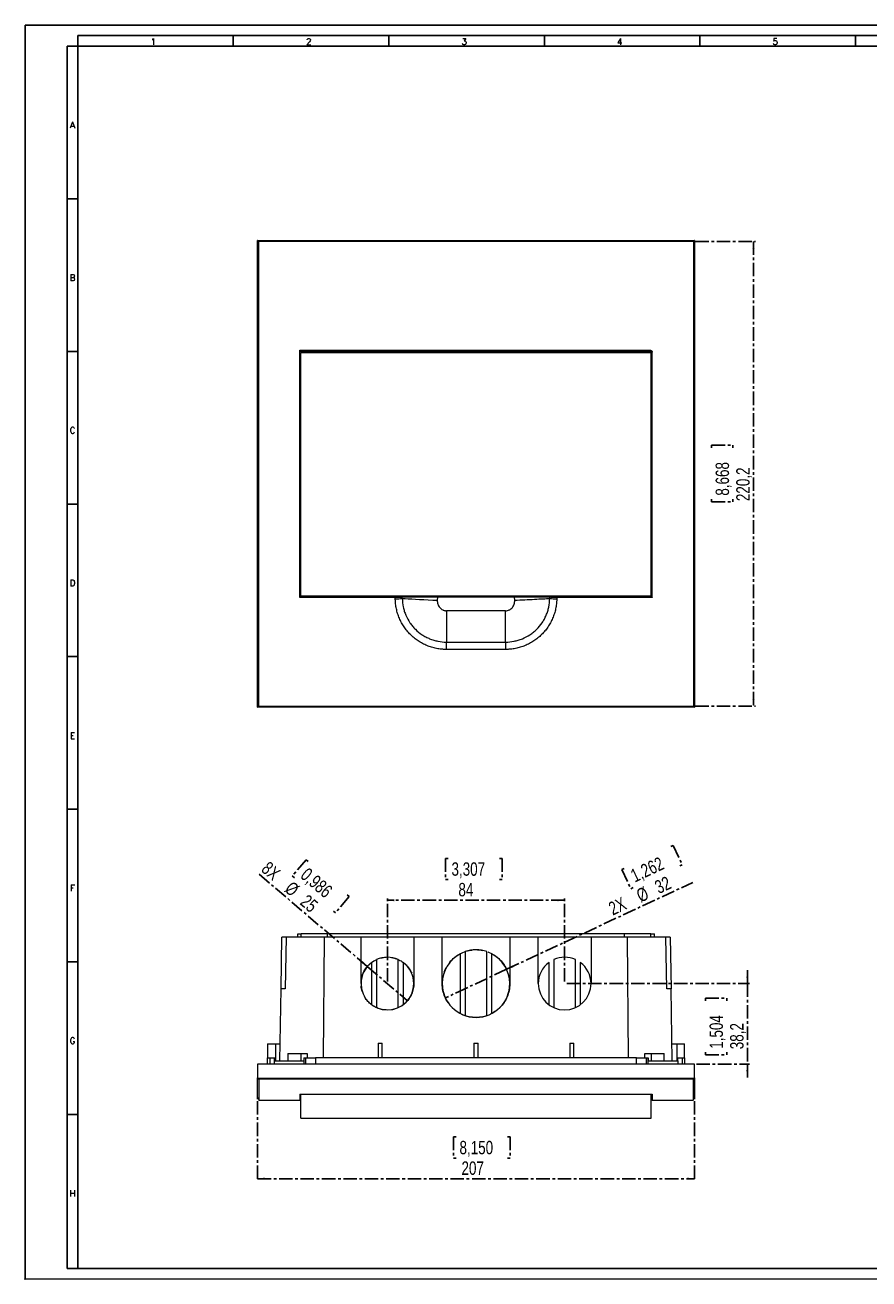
# Model space of a CAD drawing. Header units: millimetres. Extents: x 0 to 841, y 0 to 594.
# Tile 1 of 3: x 0 to 400, y 0 to 594. Entities that reach past the tile are written whole.
import ezdxf

# ---------------------------------------------------------------- set-up
doc = ezdxf.new("R2010")
doc.units = ezdxf.units.MM
doc.header["$PDSIZE"] = -1
doc.linetypes.add('CENTER', pattern=[10.16, 6.35, -1.27, 1.27, -1.27])
doc.linetypes.add('CENTERX2', pattern=[20.32, 12.7, -2.54, 2.54, -2.54])
doc.layers.add('CENTRO', color=7, linetype='CENTER')
doc.layers.add('FORMATO', color=7, linetype='Continuous')
doc.styles.add('SLDTEXTSTYLE0', font='ROMANS')
doc.styles.add('SLDTEXTSTYLE3', font='TXT', dxfattribs={"width": 0.75})
doc.dimstyles.new('SLDDIMSTYLE0', dxfattribs={"dimtxt": 6.35, "dimasz": 3.302, "dimexe": 0, "dimexo": 0.0625, "dimgap": 1.5875, "dimtad": 1, "dimdec": 1, "dimrnd": 1e-09, "dimzin": 12, "dimdsep": 46, "dimtxsty": 'SLDTEXTSTYLE3', "dimsah": 1, "dimcen": 0.09, "dimadec": 0, "dimazin": 3, "dimtfac": 1, "dimtdec": 1, "dimtofl": 0, "dimtmove": 0, "dimatfit": 3, "dimfxl": 0, "dimfrac": 2, "dimtolj": 1, "dimtzin": 12, "dimarcsym": 0})
doc.dimstyles.new('SLDDIMSTYLE1', dxfattribs={"dimtxt": 6.35, "dimasz": 3.302, "dimexe": 0, "dimexo": 0.0625, "dimgap": 1.5875, "dimtad": 1, "dimdec": 1, "dimrnd": 1e-09, "dimzin": 12, "dimdsep": 46, "dimtxsty": 'SLDTEXTSTYLE3', "dimsah": 1, "dimcen": 0.09, "dimadec": 0, "dimazin": 3, "dimtfac": 1, "dimtdec": 1, "dimtmove": 0, "dimatfit": 0, "dimfxl": 0, "dimfrac": 2, "dimtolj": 1, "dimtzin": 12, "dimarcsym": 0})
doc.dimstyles.new('SLDDIMSTYLE2', dxfattribs={"dimtxt": 6.35, "dimasz": 3.302, "dimexe": 0, "dimexo": 0.0625, "dimgap": 1.5875, "dimtad": 1, "dimdec": 1, "dimrnd": 1e-09, "dimzin": 12, "dimdsep": 46, "dimtxsty": 'SLDTEXTSTYLE3', "dimblk1": 'NONE', "dimsah": 1, "dimcen": 0, "dimadec": 0, "dimazin": 3, "dimtfac": 1, "dimtdec": 1, "dimtmove": 0, "dimatfit": 3, "dimldrblk": 'NONE', "dimfxl": 0, "dimfrac": 2, "dimtolj": 1, "dimtzin": 12, "dimarcsym": 0})

# ---------------------------------------------------------------- blocks, each defined once
blk = doc.blocks.new('_D')
at = {"layer": 'CENTRO'}
for p, q in [((317.71, 491.48), (346.21, 491.48)), ((345.21, 491.48), (345.21, 271.31)), ((325.37, 393.77), (325.37, 395.06)), ((325.37, 395.06), (335.46, 395.06)), ((335.46, 395.06), (335.46, 393.77)), ((325.37, 369.45), (325.37, 368.16)), ((335.46, 368.16), (335.46, 369.45)), ((325.37, 368.16), (335.46, 368.16)), ((317.71, 271.31), (346.21, 271.31))]:
    blk.add_line(p, q, dxfattribs=at)
for points in [[(345.21, 491.48), (344.71, 488.18), (345.72, 488.18)], [(345.21, 271.31), (345.72, 274.61), (344.71, 274.61)]]:
    blk.add_solid(points, dxfattribs=at)
at = {"layer": 'CENTRO', "char_height": 6.35, "attachment_point": 1, "rotation": 90, "style": 'SLDTEXTSTYLE3'}
for s, insert in [('8,668', (327.27, 371.05, -45.37)), ('220,2', (337.03, 368.48, -45.37))]:
    blk.add_mtext(s, dxfattribs=dict(at, insert=insert))
blk = doc.blocks.new('_D_5')
at = {"layer": 'CENTRO'}
for p, q in [((133.19, 198.58), (126.65, 190.9)), ((134.17, 197.75), (133.19, 198.58)), ((162.18, 148.03), (110.41, 192.12)), ((126.65, 190.9), (127.63, 190.07)), ((153.67, 181.14), (147.13, 173.46)), ((152.69, 181.98), (153.67, 181.14)), ((147.13, 173.46), (146.15, 174.29)), ((162.18, 148.03), (181.25, 131.79))]:
    blk.add_line(p, q, dxfattribs=at)
blk.add_solid([(162.18, 148.03), (160, 150.56), (159.34, 149.78)], dxfattribs=at)
at = {"layer": 'CENTRO', "char_height": 6.35, "attachment_point": 1, "rotation": 319.5765, "style": 'SLDTEXTSTYLE3'}
for s, insert in [('8X', (115.62, 198.24, 0.1)), ('0,986', (134.16, 195.26, 0.1)), ('%%c', (126.69, 188.81, 0.1)), ('25', (133.99, 182.59, 0.1))]:
    blk.add_mtext(s, dxfattribs=dict(at, insert=insert))
blk = doc.blocks.new('_NONE')
blk = doc.blocks.new('_D_6')
at = {"layer": 'CENTRO'}
for p, q in [((306.04, 204.79), (307.21, 205.34)), ((307.21, 205.34), (311.47, 196.19)), ((311.47, 196.19), (310.31, 195.65)), ((284, 194.51), (282.83, 193.97)), ((282.83, 193.97), (287.09, 184.82)), ((228.23, 146.68), (316.44, 187.82)), ((287.09, 184.82), (288.26, 185.37)), ((228.23, 146.68), (199.19, 133.14))]:
    blk.add_line(p, q, dxfattribs=at)
blk.add_solid([(228.23, 146.68), (231.44, 147.62), (231.01, 148.54)], dxfattribs=at)
at = {"layer": 'CENTRO', "char_height": 6.35, "attachment_point": 1, "rotation": 25.00482, "style": 'SLDTEXTSTYLE3'}
for s, insert in [('1,262', (286.26, 193.47, 0.1)), ('32', (297.7, 188.04, 0.1)), ('%%c', (289.02, 183.99, 0.1)), ('2X', (275.84, 177.84, 0.1))]:
    blk.add_mtext(s, dxfattribs=dict(at, insert=insert))
blk = doc.blocks.new('_D_7')
at = {"layer": 'CENTRO'}
for p, q in [((110.21, 84.21), (110.21, 46.47)), ((317.21, 84.21), (317.21, 46.47)), ((204.27, 67.32), (202.98, 67.32)), ((202.98, 67.32), (202.98, 57.23)), ((228.6, 67.32), (229.89, 67.32)), ((229.89, 67.32), (229.89, 57.23)), ((202.98, 57.23), (204.27, 57.23)), ((229.89, 57.23), (228.6, 57.23)), ((110.21, 47.47), (317.21, 47.47))]:
    blk.add_line(p, q, dxfattribs=at)
for points in [[(110.21, 47.47), (113.51, 46.97), (113.51, 47.98)], [(317.21, 47.47), (313.91, 47.98), (313.91, 46.97)]]:
    blk.add_solid(points, dxfattribs=at)
at = {"layer": 'CENTRO', "char_height": 6.35, "attachment_point": 1, "style": 'SLDTEXTSTYLE3'}
for s, insert in [('8,150', (205.88, 65.41, 0.13)), ('207', (206.82, 55.66, 0.13))]:
    blk.add_mtext(s, dxfattribs=dict(at, insert=insert))
blk = doc.blocks.new('_D_8')
at = {"layer": 'CENTRO'}
for p, q in [((200.47, 199.25), (199.18, 199.25)), ((199.18, 199.25), (199.18, 189.16)), ((224.79, 199.25), (226.08, 199.25)), ((226.08, 199.25), (226.08, 189.16)), ((199.18, 189.16), (200.47, 189.16)), ((226.08, 189.16), (224.79, 189.16)), ((171.71, 140.91), (171.71, 180.41)), ((255.71, 179.41), (171.71, 179.41)), ((255.71, 140.91), (255.71, 180.41))]:
    blk.add_line(p, q, dxfattribs=at)
for points in [[(171.71, 179.41), (175.01, 178.9), (175.01, 179.91)], [(255.71, 179.41), (252.41, 179.91), (252.41, 178.9)]]:
    blk.add_solid(points, dxfattribs=at)
at = {"layer": 'CENTRO', "char_height": 6.35, "attachment_point": 1, "style": 'SLDTEXTSTYLE3'}
for s, insert in [('3,307', (202.08, 197.35, 0.13)), ('84', (205.36, 187.59, 0.13))]:
    blk.add_mtext(s, dxfattribs=dict(at, insert=insert))
blk = doc.blocks.new('_D_9')
at = {"layer": 'CENTRO'}
for p, q in [((342.33, 139.91), (342.33, 146.26)), ((256.71, 139.91), (343.33, 139.91)), ((342.33, 139.91), (342.33, 101.71)), ((322.48, 131.76), (322.48, 133.05)), ((322.48, 133.05), (332.57, 133.05)), ((332.57, 133.05), (332.57, 131.76)), ((322.48, 107.43), (322.48, 106.14)), ((332.57, 106.14), (332.57, 107.43)), ((318.21, 101.71), (343.33, 101.71)), ((322.48, 106.14), (332.57, 106.14)), ((342.33, 101.71), (342.33, 95.36))]:
    blk.add_line(p, q, dxfattribs=at)
for points in [[(342.33, 139.91), (342.84, 143.21), (341.82, 143.21)], [(342.33, 101.71), (341.82, 98.4), (342.84, 98.4)]]:
    blk.add_solid(points, dxfattribs=at)
at = {"layer": 'CENTRO', "char_height": 6.35, "attachment_point": 1, "rotation": 90, "style": 'SLDTEXTSTYLE3'}
for s, insert in [('1,504', (324.39, 109.04, 0.13)), ('38,2', (334.14, 108.81, 0.13))]:
    blk.add_mtext(s, dxfattribs=dict(at, insert=insert))

msp = doc.modelspace()

# ---------------------------------------------------------------- linework, layer by layer
at = {"color": 7, "linetype": 'Continuous', "lineweight": 15}
for p, q in [((110.22, 491.9), (317.2, 491.9)), ((316.71, 491.48), (110.71, 491.48)), ((130.21, 439.97), (296.21, 439.97)), ((296.21, 439.97), (296.21, 439.43)), ((130.71, 439.43), (130.71, 439.14)), ((296.21, 439.43), (130.71, 439.43)), ((130.71, 438.93), (296.71, 438.93)), ((175.45, 322.88), (130.21, 322.88)), ((296.71, 323.42), (130.71, 323.42)), ((195.44, 322.93), (195.37, 321.52)), ((231.98, 322.93), (195.44, 322.93)), ((232.05, 321.52), (231.98, 322.93)), ((297.21, 322.88), (251.98, 322.88)), ((227.71, 316.52), (199.71, 316.52)), ((227.71, 301.71), (227.71, 316.52)), ((199.71, 298.21), (199.71, 301.71)), ((199.71, 301.71), (227.71, 301.71)), ((227.71, 298.21), (199.71, 298.21)), ((227.71, 301.71), (227.71, 298.21)), ((317.2, 270.9), (110.22, 270.9)), ((110.71, 271.31), (316.71, 271.31)), ((121.29, 137.41), (121.71, 161.91)), ((123.71, 161.91), (121.71, 161.91)), ((123.71, 161.91), (123.28, 137.37)), ((129.2, 161.91), (123.71, 161.91)), ((129.2, 161.91), (129.2, 163.41)), ((129.2, 163.41), (130.9, 163.41)), ((130.9, 161.91), (129.2, 161.91)), ((130.9, 161.91), (130.9, 163.41)), ((143.37, 163.41), (130.9, 163.41)), ((141.91, 161.91), (130.9, 161.91)), ((141.5, 104.81), (141.91, 161.91)), ((159.21, 161.91), (141.91, 161.91)), ((143.37, 161.91), (143.37, 163.41)), ((284.05, 163.41), (143.37, 163.41)), ((159.21, 139.91), (159.21, 161.91)), ((184.21, 161.91), (159.21, 161.91)), ((197.71, 161.91), (184.21, 161.91)), ((184.21, 161.91), (184.21, 139.91)), ((197.71, 139.91), (197.71, 161.91)), ((229.71, 161.91), (197.71, 161.91)), ((229.71, 161.91), (229.71, 139.91)), ((243.21, 161.91), (229.71, 161.91)), ((243.21, 139.91), (243.21, 161.91)), ((268.21, 161.91), (243.21, 161.91)), ((268.21, 161.91), (268.21, 139.91)), ((285.51, 161.91), (268.21, 161.91)), ((284.05, 161.91), (284.05, 163.41)), ((296.52, 163.41), (284.05, 163.41)), ((285.93, 104.81), (285.51, 161.91)), ((296.52, 161.91), (285.51, 161.91)), ((296.52, 161.91), (296.52, 163.41)), ((296.52, 163.41), (298.22, 163.41)), ((298.22, 161.91), (296.52, 161.91)), ((298.22, 161.91), (298.22, 163.41)), ((303.71, 161.91), (298.22, 161.91)), ((304.14, 137.37), (303.71, 161.91)), ((305.71, 161.91), (303.71, 161.91)), ((305.71, 161.91), (306.14, 137.41)), ((208.61, 155.05), (208.61, 124.75)), ((218.81, 124.75), (218.81, 155.05)), ((164.31, 129.84), (164.31, 149.96)), ((166.61, 151.29), (166.61, 128.5)), ((176.81, 128.5), (176.81, 151.29)), ((179.11, 149.96), (179.11, 129.84)), ((206.31, 125.72), (206.31, 154.07)), ((221.11, 154.07), (221.11, 125.72)), ((248.31, 129.84), (248.31, 149.96)), ((250.61, 151.29), (250.61, 128.5)), ((260.81, 128.5), (260.81, 151.29)), ((263.11, 149.96), (263.11, 129.84)), ((120.69, 103.31), (121.29, 137.41)), ((123.28, 137.37), (121.29, 137.41)), ((306.14, 137.41), (304.14, 137.37)), ((306.74, 103.31), (306.14, 137.41)), ((114.96, 111.31), (114.96, 104.81)), ((114.96, 111.31), (118.61, 111.31)), ((118.61, 111.31), (118.61, 103.31)), ((118.61, 111.31), (120.83, 111.31)), ((167.31, 111.61), (167.31, 104.81)), ((167.31, 111.61), (169.31, 111.61)), ((169.31, 104.81), (169.31, 111.61)), ((212.71, 111.61), (212.71, 104.81)), ((212.71, 111.61), (214.71, 111.61)), ((214.71, 104.81), (214.71, 111.61)), ((258.11, 111.61), (258.11, 104.81)), ((258.11, 111.61), (260.11, 111.61)), ((260.11, 104.81), (260.11, 111.61)), ((306.6, 111.31), (308.81, 111.31)), ((308.81, 111.31), (308.81, 103.31)), ((308.81, 111.31), (312.46, 111.31)), ((312.46, 104.81), (312.46, 111.31)), ((110.21, 101.71), (110.21, 95.21)), ((317.21, 101.71), (110.21, 101.71)), ((114.96, 101.71), (114.96, 104.81)), ((114.96, 104.81), (116, 104.81)), ((116, 104.81), (116, 101.71)), ((116, 104.81), (118, 104.81)), ((118, 104.81), (118, 103.31)), ((118, 104.81), (118.3, 104.81)), ((118.01, 103.31), (118.01, 101.71)), ((118.01, 103.31), (132.1, 103.31)), ((118.3, 103.31), (118.3, 104.81)), ((124.51, 106.81), (124.51, 103.31)), ((124.51, 106.81), (130.74, 106.81)), ((130.74, 106.81), (130.74, 103.31)), ((130.74, 106.81), (133.71, 106.81)), ((132.1, 103.31), (132.1, 101.71)), ((132.1, 103.31), (132.2, 103.31)), ((132.13, 104.81), (132.13, 103.31)), ((132.13, 104.81), (132.2, 104.81)), ((132.2, 103.31), (132.2, 104.81)), ((132.2, 104.81), (133.02, 104.81)), ((133.02, 104.81), (137.64, 104.81)), ((133.02, 101.71), (133.02, 104.81)), ((133.71, 106.81), (133.69, 104.81)), ((137.64, 104.81), (137.64, 101.71)), ((289.79, 104.81), (137.64, 104.81)), ((289.79, 101.71), (289.79, 104.81)), ((289.79, 104.81), (294.4, 104.81)), ((293.74, 104.81), (293.71, 106.81)), ((293.71, 106.81), (296.68, 106.81)), ((294.4, 104.81), (294.4, 101.71)), ((294.4, 104.81), (295.22, 104.81)), ((295.22, 104.81), (295.22, 103.31)), ((295.22, 104.81), (295.29, 104.81)), ((295.22, 103.31), (295.33, 103.31)), ((295.29, 103.31), (295.29, 104.81)), ((295.33, 101.71), (295.33, 103.31)), ((295.33, 103.31), (309.42, 103.31)), ((296.68, 106.81), (296.68, 103.31)), ((296.68, 106.81), (302.91, 106.81)), ((302.91, 103.31), (302.91, 106.81)), ((309.12, 104.81), (309.12, 103.31)), ((309.12, 104.81), (309.42, 104.81)), ((309.42, 103.31), (309.42, 104.81)), ((309.42, 104.81), (311.43, 104.81)), ((309.42, 103.31), (309.42, 101.71)), ((309.42, 103.31), (309.42, 103.31)), ((311.43, 104.81), (311.43, 101.71)), ((311.43, 104.81), (312.46, 104.81)), ((312.46, 104.81), (312.46, 101.71)), ((317.21, 95.21), (317.21, 101.71)), ((110.22, 95.12), (317.2, 95.12)), ((316.71, 94.63), (110.71, 94.63)), ((110.71, 84.71), (130.21, 84.71)), ((130.21, 87.52), (296.21, 87.52)), ((130.21, 87.51), (296.21, 87.51)), ((297.21, 84.71), (316.71, 84.71)), ((130.71, 76.15), (296.71, 76.15))]:
    msp.add_line(p, q, dxfattribs=at)
at = {"color": 8, "linetype": 'Continuous', "lineweight": 15}
for p, q in [((296.21, 438.93), (296.21, 439.43)), ((175.45, 323.42), (175.45, 322.88)), ((195.44, 322.93), (195.44, 323.42)), ((231.98, 323.42), (231.98, 322.93)), ((251.98, 322.88), (251.98, 323.42)), ((296.21, 87.52), (296.21, 87.51)), ((296.21, 87.52), (296.21, 87.52))]:
    msp.add_line(p, q, dxfattribs=at)
at = {"color": 7, "linetype": 'Continuous', "lineweight": 15, "flags": 128}
for points in [[(178.77, 322.37), (180.08, 322.3), (181.57, 322.23), (183.22, 322.14), (185.02, 322.05), (186.94, 321.95), (188.96, 321.85), (191.05, 321.74), (193.2, 321.63), (195.37, 321.52)], [(199.71, 316.52), (199.71, 314.44), (199.71, 312.38), (199.71, 310.37), (199.71, 308.42), (199.71, 306.57), (199.71, 304.82), (199.71, 303.19), (199.71, 301.71)]]:
    msp.add_lwpolyline(points, dxfattribs=at)
at = {"color": 7, "linetype": 'CENTERX2', "lineweight": 0}
for centre, radius in [((213.71, 139.91), 16.02), ((171.71, 139.91), 12.52)]:
    msp.add_circle(centre, radius, dxfattribs=at)
at = {"color": 7, "linetype": 'Continuous', "lineweight": 15}
for centre, radius, start, end in [((297.09, 437.61), 1.37, 84.82094, 105.90684), ((175.4, 348.49), 26.33, 270.11279, 277.3548), ((252.02, 348.49), 26.33, 262.6452, 269.88721), ((213.71, 139.88), 16, 71.41541, 108.58459), ((171.71, 139.88), 12.5, 126.29325, 179.99881), ((171.71, 139.88), 12.5, 65.92424, 114.07576), ((171.72, 139.88), 12.5, 0.00121, 53.70676), ((213.71, 139.88), 16, 117.54258, 179.99823), ((213.72, 139.88), 16, 0.00194, 62.45726), ((255.71, 139.88), 12.5, 126.29324, 179.99879), ((255.71, 139.88), 12.5, 65.92424, 114.07576), ((255.72, 139.88), 12.5, 0.00119, 53.70675), ((171.71, 139.91), 12.5, 180.00686, 359.99314), ((213.71, 139.91), 16, 180.00677, 359.99323), ((255.71, 139.91), 12.5, 180.00686, 359.99314)]:
    msp.add_arc(centre, radius, start, end, dxfattribs=at)
at = {"color": 8, "linetype": 'Continuous', "lineweight": 15}
for centre, radius, start, end in [((178.3, 322.96), 0.475, 353.55475, 78.34059), ((249.12, 322.96), 0.475, 101.65941, 186.44525), ((297.21, 87.92), 0.502, 243.57851, 270.00459)]:
    msp.add_arc(centre, radius, start, end, dxfattribs=at)
at = {"color": 7, "linetype": 'Continuous', "lineweight": 15}
for points, knots in [([(110.21, 270.9), (110.21, 275.45), (110.21, 280.02), (110.21, 289.16), (110.21, 293.74), (110.21, 307.5), (110.21, 316.7), (110.21, 344.37), (110.21, 362.87), (110.21, 399.93), (110.21, 418.42), (110.21, 446.1), (110.21, 455.3), (110.21, 469.05), (110.21, 473.63), (110.21, 482.77), (110.21, 487.34), (110.21, 491.9)], [0, 0, 0, 0, 0.0625, 0.0625, 0.125, 0.125, 0.25, 0.25, 0.5, 0.5, 0.75, 0.75, 0.875, 0.875, 0.9375, 0.9375, 1, 1, 1, 1]), ([(110.71, 491.48), (110.7, 491.5), (110.68, 491.52), (110.62, 491.57), (110.54, 491.65), (110.44, 491.74), (110.35, 491.81), (110.29, 491.86), (110.25, 491.89), (110.23, 491.89), (110.22, 491.9)], [0, 0, 0, 0, 0.058013, 0.125067, 0.249305, 0.498978, 0.633191, 0.749475, 0.880905, 1, 1, 1, 1]), ([(317.2, 491.9), (317.2, 491.9), (317.19, 491.89), (317.18, 491.89), (317.16, 491.87), (317.12, 491.85), (317.08, 491.81), (316.99, 491.74), (316.89, 491.65), (316.8, 491.57), (316.75, 491.52), (316.72, 491.5), (316.71, 491.48)], [0, 0, 0, 0, 0.058182, 0.119269, 0.183462, 0.250892, 0.367071, 0.501266, 0.750817, 0.874994, 0.941999, 1, 1, 1, 1]), ([(317.21, 491.9), (317.21, 487.34), (317.21, 482.77), (317.21, 473.63), (317.21, 469.05), (317.21, 455.3), (317.21, 446.09), (317.21, 418.42), (317.21, 399.93), (317.21, 362.87), (317.21, 344.37), (317.21, 316.7), (317.21, 307.5), (317.21, 293.74), (317.21, 289.16), (317.21, 280.02), (317.21, 275.45), (317.21, 270.9)], [0, 0, 0, 0, 0.0625, 0.0625, 0.125, 0.125, 0.25, 0.25, 0.5, 0.5, 0.75, 0.75, 0.875, 0.875, 0.9375, 0.9375, 1, 1, 1, 1]), ([(130.21, 322.88), (130.21, 332.61), (130.21, 342.36), (130.21, 361.88), (130.21, 371.65), (130.21, 391.21), (130.21, 405.86), (130.21, 420.49), (130.21, 430.23), (130.21, 435.11), (130.21, 439.97)], [0, 0, 0, 0, 0.25, 0.25, 0.5, 0.5, 0.75, 0.875, 0.875, 1, 1, 1, 1]), ([(130.71, 439.43), (130.71, 439.43), (130.71, 439.44), (130.7, 439.45), (130.68, 439.47), (130.64, 439.53), (130.54, 439.64), (130.41, 439.78), (130.31, 439.87), (130.25, 439.93), (130.23, 439.96), (130.21, 439.97)], [0, 0, 0, 0, 0.0620178, 0.1253425, 0.186526, 0.251059, 0.500368, 0.7494086, 0.8746739, 0.9374166, 1, 1, 1, 1]), ([(296.21, 439.97), (296.25, 439.97), (296.31, 439.97), (296.44, 439.95), (296.6, 439.9), (296.77, 439.81), (296.92, 439.68), (297.05, 439.53), (297.14, 439.36), (297.19, 439.2), (297.21, 439.07), (297.21, 439.01), (297.21, 438.97)], [0, 0, 0, 0, 0.062463, 0.124933, 0.250071, 0.374561, 0.499766, 0.624373, 0.749358, 0.874378, 0.937186, 1, 1, 1, 1]), ([(296.21, 439.43), (296.23, 439.42), (296.28, 439.42), (296.34, 439.41), (296.4, 439.39), (296.46, 439.36), (296.52, 439.32), (296.57, 439.27), (296.63, 439.21), (296.67, 439.12), (296.71, 439.03), (296.71, 438.96), (296.71, 438.93)], [0, 0, 0, 0, 0.079048, 0.15975, 0.242152, 0.326296, 0.412224, 0.499973, 0.618116, 0.749551, 0.85197, 1, 1, 1, 1]), ([(130.21, 322.88), (130.23, 322.89), (130.25, 322.92), (130.31, 322.98), (130.41, 323.07), (130.54, 323.21), (130.64, 323.32), (130.68, 323.38), (130.7, 323.4), (130.71, 323.42), (130.71, 323.42), (130.71, 323.42)], [0, 0, 0, 0, 0.05745, 0.125326, 0.250591, 0.499631, 0.74894, 0.813424, 0.874657, 0.937957, 1, 1, 1, 1]), ([(178.77, 322.9), (178.59, 322.9), (178.38, 322.9), (178.01, 322.89), (177.88, 322.89), (177.62, 322.89), (177.48, 322.89), (177.19, 322.89), (177.04, 322.88), (176.73, 322.88), (176.58, 322.88), (176.1, 322.88), (175.78, 322.88), (175.45, 322.88)], [0, 0, 0, 0, 0.25, 0.25, 0.375, 0.375, 0.5, 0.5, 0.625, 0.625, 0.75, 0.75, 1, 1, 1, 1]), ([(199.71, 298.21), (199.55, 298.21), (199.24, 298.21), (198.76, 298.23), (198.28, 298.25), (197.81, 298.28), (197.1, 298.35), (196.15, 298.46), (194.98, 298.67), (193.82, 298.93), (192.3, 299.35), (190.44, 300.01), (188.3, 301.02), (186.27, 302.23), (184.37, 303.63), (182.61, 305.21), (181.02, 306.95), (179.6, 308.84), (178.38, 310.85), (177.35, 312.98), (176.67, 314.82), (176.24, 316.34), (175.97, 317.48), (175.75, 318.63), (175.61, 319.67), (175.52, 320.58), (175.47, 321.37), (175.46, 321.89), (175.46, 322.15)], [0, 0, 0, 0, 0.012574, 0.025142, 0.037707, 0.050274, 0.06285, 0.094252, 0.125659, 0.157014, 0.188374, 0.250572, 0.312863, 0.375663, 0.438027, 0.500206, 0.562788, 0.625448, 0.68765, 0.749975, 0.812778, 0.84396, 0.875143, 0.90625, 0.937355, 0.958242, 0.979116, 1, 1, 1, 1]), ([(195.44, 322.93), (193.79, 322.92), (192.16, 322.92), (190.18, 322.92), (189.79, 322.92), (189, 322.92), (188.61, 322.92), (187.46, 322.92), (186.71, 322.91), (185.27, 322.91), (184.58, 322.91), (183.24, 322.91), (182.59, 322.91), (180.76, 322.91), (179.69, 322.91), (178.77, 322.9)], [0, 0, 0, 0, 0.25, 0.25, 0.3125, 0.3125, 0.375, 0.375, 0.5, 0.5, 0.625, 0.625, 0.75, 0.75, 1, 1, 1, 1]), ([(178.77, 322.37), (178.79, 321), (178.94, 319.65), (179.36, 317.67), (179.53, 317.01), (179.93, 315.72), (180.17, 315.07), (180.97, 313.19), (181.62, 312.01), (182.76, 310.32), (183.17, 309.78), (184.05, 308.73), (184.51, 308.23), (185.96, 306.8), (187, 305.95), (188.71, 304.82), (189.3, 304.47), (190.5, 303.83), (191.12, 303.54), (192.37, 303.03), (193.01, 302.8), (194.3, 302.41), (194.97, 302.25), (196.98, 301.85), (198.34, 301.71), (199.71, 301.71)], [0, 0, 0, 0, 0.125, 0.125, 0.1875, 0.1875, 0.25, 0.25, 0.375, 0.375, 0.4375, 0.4375, 0.5, 0.5, 0.625, 0.625, 0.6875, 0.6875, 0.75, 0.75, 0.8125, 0.8125, 0.875, 0.875, 1, 1, 1, 1]), ([(195.37, 321.52), (195.35, 321.22), (195.37, 320.9), (195.45, 320.3), (195.51, 320), (195.7, 319.41), (195.83, 319.12), (196.12, 318.58), (196.3, 318.32), (196.69, 317.85), (196.91, 317.63), (197.39, 317.25), (197.65, 317.08), (198.07, 316.88), (198.21, 316.81), (198.5, 316.71), (198.65, 316.67), (198.95, 316.59), (199.1, 316.57), (199.4, 316.53), (199.56, 316.52), (199.71, 316.52)], [0, 0, 0, 0, 0.125, 0.125, 0.25, 0.25, 0.375, 0.375, 0.5, 0.5, 0.625, 0.625, 0.75, 0.75, 0.8125, 0.8125, 0.875, 0.875, 0.9375, 0.9375, 1, 1, 1, 1]), ([(227.71, 301.71), (229.08, 301.71), (230.43, 301.85), (232.42, 302.24), (233.08, 302.4), (234.39, 302.79), (235.04, 303.02), (236.93, 303.8), (238.12, 304.43), (239.82, 305.55), (240.37, 305.95), (241.43, 306.81), (241.94, 307.26), (243.39, 308.69), (244.26, 309.73), (245.41, 311.42), (245.77, 312), (246.42, 313.2), (246.71, 313.81), (247.24, 315.05), (247.48, 315.68), (247.89, 316.98), (248.06, 317.64), (248.49, 319.65), (248.63, 321), (248.65, 322.37)], [0, 0, 0, 0, 0.125, 0.125, 0.1875, 0.1875, 0.25, 0.25, 0.375, 0.375, 0.4375, 0.4375, 0.5, 0.5, 0.625, 0.625, 0.6875, 0.6875, 0.75, 0.75, 0.8125, 0.8125, 0.875, 0.875, 1, 1, 1, 1]), ([(251.97, 322.15), (251.97, 322), (251.96, 321.68), (251.94, 321.21), (251.91, 320.73), (251.87, 320.26), (251.8, 319.55), (251.67, 318.62), (251.45, 317.45), (251.18, 316.3), (250.74, 314.79), (250.06, 312.95), (249.04, 310.83), (247.81, 308.82), (246.39, 306.93), (244.79, 305.19), (243.03, 303.62), (241.13, 302.21), (239.1, 301.01), (236.96, 300), (235.09, 299.34), (233.57, 298.92), (232.42, 298.66), (231.25, 298.46), (230.21, 298.33), (229.29, 298.26), (228.5, 298.22), (227.98, 298.21), (227.71, 298.21)], [0, 0, 0, 0, 0.012572, 0.025137, 0.0377, 0.050266, 0.062841, 0.094235, 0.125632, 0.157, 0.188367, 0.250584, 0.312864, 0.375655, 0.438049, 0.500229, 0.562781, 0.625469, 0.687674, 0.749982, 0.812787, 0.843974, 0.875155, 0.906258, 0.937356, 0.958242, 0.979116, 1, 1, 1, 1]), ([(227.71, 316.52), (228.02, 316.52), (228.33, 316.56), (228.93, 316.7), (229.22, 316.81), (229.63, 317.01), (229.77, 317.09), (230.03, 317.25), (230.15, 317.34), (230.51, 317.63), (230.73, 317.85), (231.13, 318.32), (231.3, 318.58), (231.6, 319.12), (231.72, 319.4), (231.91, 319.99), (231.98, 320.29), (232.06, 320.91), (232.07, 321.22), (232.05, 321.52)], [0, 0, 0, 0, 0.125, 0.125, 0.25, 0.25, 0.3125, 0.3125, 0.375, 0.375, 0.5, 0.5, 0.625, 0.625, 0.75, 0.75, 0.875, 0.875, 1, 1, 1, 1]), ([(248.65, 322.9), (247.73, 322.91), (246.67, 322.91), (245.15, 322.91), (244.84, 322.91), (244.2, 322.91), (243.86, 322.91), (242.85, 322.91), (242.16, 322.91), (240.72, 322.91), (239.98, 322.92), (238.45, 322.92), (237.65, 322.92), (235.26, 322.92), (233.64, 322.92), (231.98, 322.93)], [0, 0, 0, 0, 0.25, 0.25, 0.3125, 0.3125, 0.375, 0.375, 0.5, 0.5, 0.625, 0.625, 0.75, 0.75, 1, 1, 1, 1]), ([(232.05, 321.52), (233.6, 321.6), (235.2, 321.68), (238.37, 321.85), (239.93, 321.93), (242.88, 322.08), (244.25, 322.15), (246.7, 322.27), (247.77, 322.33), (248.65, 322.37)], [0, 0, 0, 0, 0.25, 0.25, 0.5, 0.5, 0.75, 0.75, 1, 1, 1, 1]), ([(251.98, 322.88), (251.65, 322.88), (251.32, 322.88), (250.85, 322.88), (250.69, 322.88), (250.38, 322.88), (250.23, 322.89), (249.8, 322.89), (249.53, 322.89), (249.05, 322.9), (248.84, 322.9), (248.65, 322.9)], [0, 0, 0, 0, 0.25, 0.25, 0.375, 0.375, 0.5, 0.5, 0.75, 0.75, 1, 1, 1, 1]), ([(296.71, 323.42), (296.71, 323.42), (296.71, 323.42), (296.73, 323.4), (296.74, 323.38), (296.79, 323.32), (296.89, 323.21), (297.02, 323.07), (297.11, 322.98), (297.17, 322.92), (297.2, 322.89), (297.21, 322.88)], [0, 0, 0, 0, 0.062018, 0.125342, 0.186526, 0.251059, 0.500368, 0.749409, 0.874674, 0.937417, 1, 1, 1, 1]), ([(110.22, 270.9), (110.22, 270.9), (110.23, 270.9), (110.25, 270.9), (110.27, 270.92), (110.3, 270.94), (110.35, 270.98), (110.44, 271.05), (110.54, 271.14), (110.62, 271.22), (110.68, 271.27), (110.7, 271.3), (110.71, 271.31)], [0, 0, 0, 0, 0.058182, 0.119269, 0.183462, 0.250892, 0.367071, 0.501266, 0.750817, 0.874994, 0.941999, 1, 1, 1, 1]), ([(316.71, 271.31), (316.72, 271.3), (316.75, 271.27), (316.8, 271.22), (316.89, 271.14), (316.99, 271.05), (317.08, 270.98), (317.13, 270.93), (317.18, 270.9), (317.2, 270.9), (317.2, 270.9)], [0, 0, 0, 0, 0.058013, 0.125067, 0.249305, 0.498978, 0.633191, 0.749475, 0.880905, 1, 1, 1, 1]), ([(110.21, 86.02), (110.21, 85.71), (110.21, 85.49), (110.21, 85.23), (110.21, 85.18), (110.21, 85.3), (110.21, 85.73), (110.21, 86.89), (110.21, 87.36), (110.21, 88.48), (110.21, 89.12), (110.21, 90.57), (110.21, 91.39), (110.21, 93.18), (110.21, 94.15), (110.21, 95.21)], [0, 0, 0, 0, 0.125, 0.125, 0.25, 0.25, 0.5, 0.5, 0.625, 0.625, 0.75, 0.75, 0.875, 0.875, 1, 1, 1, 1]), ([(110.71, 94.63), (110.7, 94.63), (110.68, 94.64), (110.62, 94.65), (110.54, 94.69), (110.44, 94.75), (110.35, 94.84), (110.29, 94.93), (110.25, 95.02), (110.23, 95.09), (110.22, 95.12)], [0, 0, 0, 0, 0.058013, 0.125067, 0.249305, 0.498978, 0.633191, 0.749475, 0.880905, 1, 1, 1, 1]), ([(317.2, 95.12), (317.2, 95.11), (317.19, 95.07), (317.18, 95.02), (317.16, 94.97), (317.12, 94.91), (317.08, 94.84), (316.99, 94.75), (316.89, 94.69), (316.8, 94.65), (316.75, 94.64), (316.72, 94.63), (316.71, 94.63)], [0, 0, 0, 0, 0.058182, 0.119269, 0.183462, 0.250892, 0.367071, 0.501266, 0.750817, 0.874994, 0.941999, 1, 1, 1, 1]), ([(317.21, 95.21), (317.21, 94.08), (317.21, 93.04), (317.21, 91.15), (317.21, 90.3), (317.21, 88.8), (317.21, 88.14), (317.21, 87.02), (317.21, 86.1), (317.21, 85.57), (317.21, 85.25), (317.21, 85.18), (317.21, 85.28), (317.21, 85.75), (317.21, 86.61)], [0, 0, 0, 0, 0.125, 0.125, 0.25, 0.25, 0.375, 0.375, 0.5, 0.625, 0.625, 0.75, 0.75, 1, 1, 1, 1]), ([(316.93, 92.07), (316.94, 92.44), (316.95, 93.26), (316.96, 94.24), (316.97, 94.77)], [0, 0, 0, 0, 0.460028, 1, 1, 1, 1]), ([(130.21, 84.71), (130.28, 84.71), (130.37, 84.72), (130.49, 84.78), (130.57, 84.85), (130.63, 84.93), (130.7, 85.05), (130.71, 85.14), (130.71, 85.21)], [0, 0, 0, 0, 0.239454, 0.368355, 0.5, 0.631645, 0.760546, 1, 1, 1, 1]), ([(130.71, 76.21), (130.71, 76.2), (130.71, 76.17), (130.71, 76.62), (130.71, 77.6), (130.71, 79.22), (130.71, 81.52), (130.71, 84.26), (130.71, 86.47), (130.71, 87.51)], [0, 0, 0, 0, 0.071207, 0.212514, 0.353707, 0.519024, 0.68435, 0.85222, 1, 1, 1, 1]), ([(296.21, 87.52), (296.25, 87.52), (296.31, 87.51), (296.44, 87.51), (296.6, 87.51), (296.77, 87.5), (296.92, 87.49), (297.05, 87.47), (297.14, 87.46), (297.19, 87.44), (297.21, 87.43), (297.21, 87.42), (297.21, 87.42)], [0, 0, 0, 0, 0.062463, 0.124933, 0.250071, 0.374561, 0.499766, 0.624373, 0.749358, 0.874378, 0.937186, 1, 1, 1, 1]), ([(296.71, 76.21), (296.71, 76.2), (296.71, 76.17), (296.71, 76.62), (296.71, 77.6), (296.71, 79.22), (296.71, 81.52), (296.71, 84.26), (296.71, 86.47), (296.71, 87.51)], [0, 0, 0, 0, 0.071207, 0.212514, 0.353707, 0.519024, 0.68435, 0.85222, 1, 1, 1, 1]), ([(296.75, 85.25), (296.75, 85.24), (296.75, 85.21), (296.75, 85.16), (296.75, 85.1), (296.74, 85.09), (296.81, 84.84), (297.07, 84.75), (297.21, 84.71)], [0, 0, 0, 0, 0.04461, 0.214139, 0.38791, 0.566896, 0.768563, 1, 1, 1, 1])]:
    msp.add_open_spline(points, degree=3, knots=knots, dxfattribs=at)
for points in [[(110.71, 271.31), (110.71, 344.7), (110.71, 418.09), (110.71, 491.48)], [(316.71, 491.48), (316.71, 418.09), (316.71, 344.7), (316.71, 271.31)], [(130.71, 323.42), (130.71, 361.92), (130.71, 400.42), (130.71, 438.93)], [(296.71, 323.42), (296.71, 361.92), (296.71, 400.42), (296.71, 438.93)], [(297.21, 322.88), (297.21, 361.58), (297.21, 400.27), (297.21, 438.97)], [(175.46, 322.15), (175.45, 322.4), (175.45, 322.64), (175.45, 322.88)], [(178.77, 322.37), (178.77, 322.55), (178.77, 322.73), (178.77, 322.9)], [(248.65, 322.37), (248.65, 322.55), (248.65, 322.73), (248.65, 322.9)], [(251.98, 322.88), (251.98, 322.64), (251.97, 322.4), (251.97, 322.15)], [(110.22, 95.12), (110.22, 95.15), (110.21, 95.18), (110.21, 95.21)], [(317.21, 95.21), (317.21, 95.18), (317.21, 95.15), (317.2, 95.12)]]:
    msp.add_open_spline(points, degree=3, dxfattribs=at)
at = {"color": 8, "linetype": 'Continuous', "lineweight": 15}
for points, knots in [([(110.71, 94.63), (110.71, 93.46), (110.71, 91.13), (110.71, 88.5), (110.71, 86.5), (110.71, 85.26), (110.71, 84.68), (110.71, 84.76), (110.71, 84.78)], [0, 0, 0, 0, 0.188139, 0.375372, 0.561903, 0.747939, 0.93369, 1, 1, 1, 1]), ([(316.71, 84.78), (316.71, 84.78), (316.71, 84.77), (316.71, 85.49), (316.71, 86.81), (316.71, 88.78), (316.71, 91.32), (316.71, 93.53), (316.71, 94.63)], [0, 0, 0, 0, 0.119366, 0.294552, 0.470034, 0.645987, 0.822586, 1, 1, 1, 1]), ([(130.21, 87.52), (130.21, 86.95), (130.21, 85.81), (130.21, 84.97), (130.21, 84.6), (130.21, 84.71), (130.21, 84.71)], [0, 0, 0, 0, 0.333234, 0.666287, 0.999491, 1, 1, 1, 1]), ([(297.21, 87.42), (297.21, 86.87), (297.21, 85.78), (297.21, 84.88), (297.21, 84.77), (297.21, 84.71)], [0, 0, 0, 0, 0.336605, 0.672546, 1, 1, 1, 1])]:
    msp.add_open_spline(points, degree=3, knots=knots, dxfattribs=at)
at = {"layer": 'FORMATO'}
for p, q in [((841, 594), (0, 594)), ((0, 594), (0, 0)), ((836, 589), (25, 589)), ((25, 589), (25, 584)), ((98.7, 589), (98.7, 584)), ((172.4, 589), (172.4, 584)), ((246.1, 589), (246.1, 584)), ((319.8, 589), (319.8, 584)), ((393.5, 589), (393.5, 584)), ((20, 584), (20, 5)), ((25, 584), (20, 584)), ((25, 584), (836, 584)), ((25, 5), (25, 584)), ((25, 511.7), (20, 511.7)), ((25, 439.4), (20, 439.4)), ((25, 367.1), (20, 367.1)), ((25, 294.8), (20, 294.8)), ((25, 222.5), (20, 222.5)), ((25, 150.2), (20, 150.2)), ((25, 77.9), (20, 77.9)), ((25, 5), (20, 5)), ((835.95, 5), (24.95, 5))]:
    msp.add_line(p, q, dxfattribs=at)
at = {"layer": 'FORMATO', "lineweight": 0}
msp.add_line((0, 0), (841, 0), dxfattribs=at)
at = {"layer": 'FORMATO', "color": 7}
msp.add_point((0, 0), dxfattribs=at)

# ---------------------------------------------------------------- texts
at = {"layer": 'FORMATO', "char_height": 3, "attachment_point": 2, "style": 'SLDTEXTSTYLE0'}
for s, insert in [('1', (60.76, 587.66)), ('2', (134.46, 587.66)), ('3', (208.16, 587.66)), ('4', (281.86, 587.66)), ('5', (355.56, 587.66)), ('A', (22.48, 548.14)), ('B', (22.5, 475.84)), ('C', (22.5, 403.54)), ('D', (22.5, 331.24)), ('E', (22.51, 258.94)), ('F', (22.48, 186.64)), ('G', (22.5, 114.34)), ('H', (22.48, 42.04))]:
    msp.add_mtext(s, dxfattribs=dict(at, insert=insert))

# ---------------------------------------------------------------- dimensions: what is measured, and where the dimension line sits
at = {"layer": 'CENTRO'}
for base, p1, p2, angle, dimstyle, picture, middle in [((345.21, 271.31), (316.71, 491.48), (316.71, 271.31), 90, 'SLDDIMSTYLE0', '_D', (345.21, 381.61)), ((342.33, 101.71), (255.71, 139.91), (317.21, 101.71), 90, 'SLDDIMSTYLE1', '_D_9', (342.33, 119.59)), ((317.21, 47.47), (110.21, 85.21), (317.21, 85.21), 0, 'SLDDIMSTYLE0', '_D_7', (216.43, 47.47))]:
    dim = msp.add_linear_dim(base=base, p1=p1, p2=p2, angle=angle, dimstyle=dimstyle, dxfattribs=at)
    dim.commit()
    dim.dimension.update_dxf_attribs({"geometry": picture, "text_midpoint": middle, "dimtype": 160})
for p1, p2, text, picture, middle in [((199.19, 133.14), (228.23, 146.68), '2X <>', '_D_6', (298.4, 179.41)), ((181.25, 131.79), (162.18, 148.03), '8X <>', '_D_5', (125.34, 179.41))]:
    dim = msp.add_diameter_dim_2p(p1=p1, p2=p2, text=text, dimstyle='SLDDIMSTYLE2', dxfattribs=at)
    dim.commit()
    dim.dimension.update_dxf_attribs({"geometry": picture, "text_midpoint": middle, "dimtype": 163})
dim = msp.add_linear_dim(base=(171.71, 179.41), p1=(255.71, 139.91), p2=(171.71, 139.91), dimstyle='SLDDIMSTYLE0', dxfattribs=at)
dim.commit()
dim.dimension.update_dxf_attribs({"geometry": '_D_8', "text_midpoint": (212.63, 179.41), "dimtype": 160})

doc.saveas('drawing.dxf')
